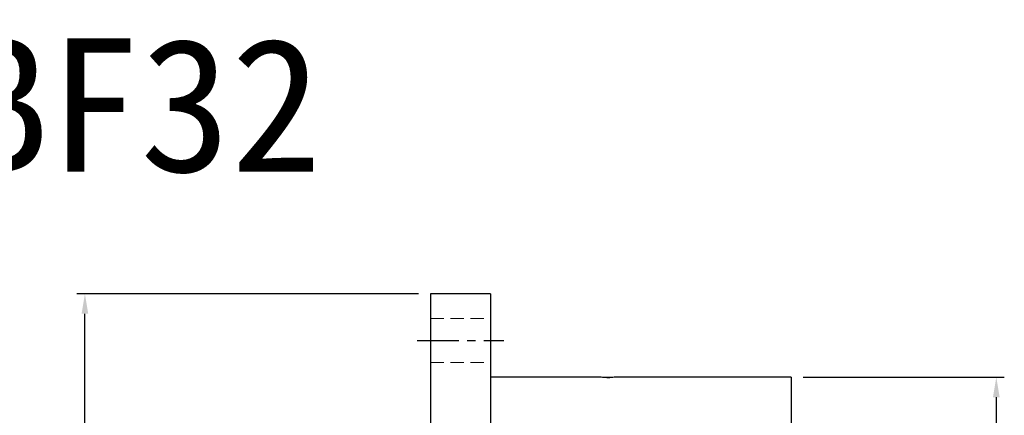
# Model space of a CAD drawing. Header units: millimetres. Extents: x -76 to 217, y -80 to 94.
# Tile 57 of 57: x 69 to 217, y 34 to 94. Entities that reach past the tile are written whole.
import ezdxf
from ezdxf.enums import TextEntityAlignment as Align

# ---------------------------------------------------------------- set-up
doc = ezdxf.new("R2010")
doc.units = ezdxf.units.MM
doc.linetypes.add('CENTER', pattern=[2, 1.25, -0.25, 0.25, -0.25])
doc.linetypes.add('DASHED', pattern=[0.75, 0.5, -0.25])
for name, color, linetype in [('CHA', 7, 'Continuous'), ('CL', 1, 'CENTER'), ('DIM', 4, 'Continuous'), ('HID', 2, 'DASHED'), ('OUT', 3, 'Continuous')]:
    doc.layers.add(name, color=color, linetype=linetype)
doc.styles.add('DIM-7', font='SIMPLEX.shx', dxfattribs={"width": 0.7, "bigfont": 'chineset.shx'})
doc.styles.add('T', font='kaiu.ttf')
doc.dimstyles.new('CNS', dxfattribs={"dimtxt": 3.5, "dimasz": 2.5, "dimexe": 1, "dimexo": 1.5, "dimgap": 0.09, "dimtad": 0, "dimdsep": 46, "dimtxsty": 'DIM-7', "dimcen": 0.09, "dimclrd": 1, "dimclre": 1, "dimclrt": 4, "dimadec": 0, "dimazin": 0, "dimtfac": 1, "dimtix": 1, "dimtmove": 2, "dimatfit": 3, "dimfxl": 1, "dimtvp": 0.971429, "dimtolj": 1, "dimarcsym": 0})

# ---------------------------------------------------------------- blocks, each defined once
blk = doc.blocks.new('*D4')
at = {"layer": 'DEFPOINTS', "color": 0}
for p in [(79.02, 52.5), (130.73, 52.5), (130.73, -52.5)]:
    blk.add_point(p, dxfattribs=at)
at = {"layer": 'DIM', "color": 7, "lineweight": -2}
for p, q in [((128.93, 52.5), (77.82, 52.5)), ((79.02, -49.5), (79.02, 49.5)), ((128.93, -52.5), (77.82, -52.5))]:
    blk.add_line(p, q, dxfattribs=at)
at = {"layer": 'DIM', "color": 7}
for points in [[(78.52, 49.5), (79.52, 49.5), (79.02, 52.5)], [(78.52, -49.5), (79.52, -49.5), (79.02, -52.5)]]:
    blk.add_solid(points, dxfattribs=at)
at = {"layer": 'DIM', "color": 7, "insert": (74.94, 0), "char_height": 4.2, "attachment_point": 5, "rotation": 90, "style": 'DIM-7'}
blk.add_mtext('\\A1;%%C105', dxfattribs=at)
blk = doc.blocks.new('*D9')
at = {"layer": 'DEFPOINTS', "color": 0}
for p in [(184.73, 40), (184.73, -40), (215.42, -40)]:
    blk.add_point(p, dxfattribs=at)
at = {"layer": 'DIM', "color": 7, "lineweight": -2}
for p, q in [((186.53, 40), (216.62, 40)), ((215.42, 37), (215.42, -37)), ((186.53, -40), (216.62, -40))]:
    blk.add_line(p, q, dxfattribs=at)
at = {"layer": 'DIM', "color": 7}
for points in [[(214.92, 37), (215.92, 37), (215.42, 40)], [(214.92, -37), (215.92, -37), (215.42, -40)]]:
    blk.add_solid(points, dxfattribs=at)
at = {"layer": 'DIM', "color": 7, "insert": (209.7, 0), "char_height": 4.2, "attachment_point": 5, "rotation": 90, "style": 'DIM-7'}
blk.add_mtext('\\A1;%%C80{\\H2.520000;\\S 0^ -0.007;}', dxfattribs=at)

msp = doc.modelspace()

# ---------------------------------------------------------------- linework, layer by layer
at = {"layer": 'CL', "color": 7, "lineweight": 30, "ltscale": 5}
msp.add_line((128.726, 45.5), (141.726, 45.5), dxfattribs=at)
at = {"layer": 'HID', "color": 7, "lineweight": 15, "ltscale": 4}
for p, q in [((130.726, 48.8), (139.726, 48.8)), ((130.726, 42.2), (139.726, 42.2))]:
    msp.add_line(p, q, dxfattribs=at)
at = {"layer": 'OUT', "color": 7}
for p, q in [((139.726, 52.5), (130.726, 52.5)), ((130.726, 52.5), (130.726, 0)), ((139.726, 52.5), (139.726, 0)), ((155.745, 40), (139.726, 40)), ((184.725, 40), (158.723, 40)), ((184.725, 40), (184.725, 0))]:
    msp.add_line(p, q, dxfattribs=at)
for points, knots in [([(157.225, 39.972), (157.058, 39.972), (156.888, 39.973), (156.571, 39.977), (156.42, 39.98), (156.158, 39.986), (156.043, 39.989), (155.865, 39.995), (155.799, 39.997), (155.738, 40), (155.726, 40), (155.726, 40)], [0, 0, 0, 0, 0.2147967, 0.2147967, 0.4295871, 0.4295871, 0.6444739, 0.6444739, 0.8594266, 0.8594266, 1, 1, 1, 1]), ([(158.725, 40), (158.725, 40), (158.725, 40), (158.724, 40), (158.693, 39.999), (158.579, 39.995), (158.494, 39.992), (158.282, 39.986), (158.152, 39.982), (157.866, 39.977), (157.705, 39.974), (157.438, 39.972), (157.331, 39.972), (157.225, 39.972)], [0, 0, 0, 0, 0.0071086, 0.0071086, 0.2217059, 0.2217059, 0.4363011, 0.4363011, 0.6510303, 0.6510303, 0.8658207, 0.8658207, 1, 1, 1, 1])]:
    msp.add_open_spline(points, degree=3, knots=knots, dxfattribs=at)
msp.add_open_spline([(157.144, 39.972), (157.282, 39.972), (157.421, 39.972), (157.555, 39.973)], degree=3, dxfattribs=at)

# ---------------------------------------------------------------- texts
at = {"layer": 'CHA', "style": 'T'}
msp.add_text('RLBF32', height=20, dxfattribs=at).set_placement((73.647, 80.597), align=Align.MIDDLE)

# ---------------------------------------------------------------- dimensions: what is measured, and where the dimension line sits
at = {"layer": 'DIM', "color": 7}
for base, p1, p2, override, picture, middle in [((79.018, 52.5), (130.726, -52.5), (130.726, 52.5), {"dimscale": 1.2, "dimclrd": 7, "dimclre": 7, "dimclrt": 7}, '*D4', (74.938, 0)), ((215.417, -40), (184.725, 40), (184.725, -40), {"dimscale": 1.2, "dimclrd": 7, "dimclre": 7, "dimclrt": 7, "dimtol": 1, "dimtm": 0.007, "dimtfac": 0.6, "dimtdec": 3}, '*D9', (209.705, 0))]:
    dim = msp.add_linear_dim(base=base, p1=p1, p2=p2, angle=90, text='%%C<>', dimstyle='CNS', override=override, dxfattribs=at)
    dim.commit()
    dim.dimension.update_dxf_attribs({"geometry": picture, "text_midpoint": middle})

doc.saveas('drawing.dxf')
